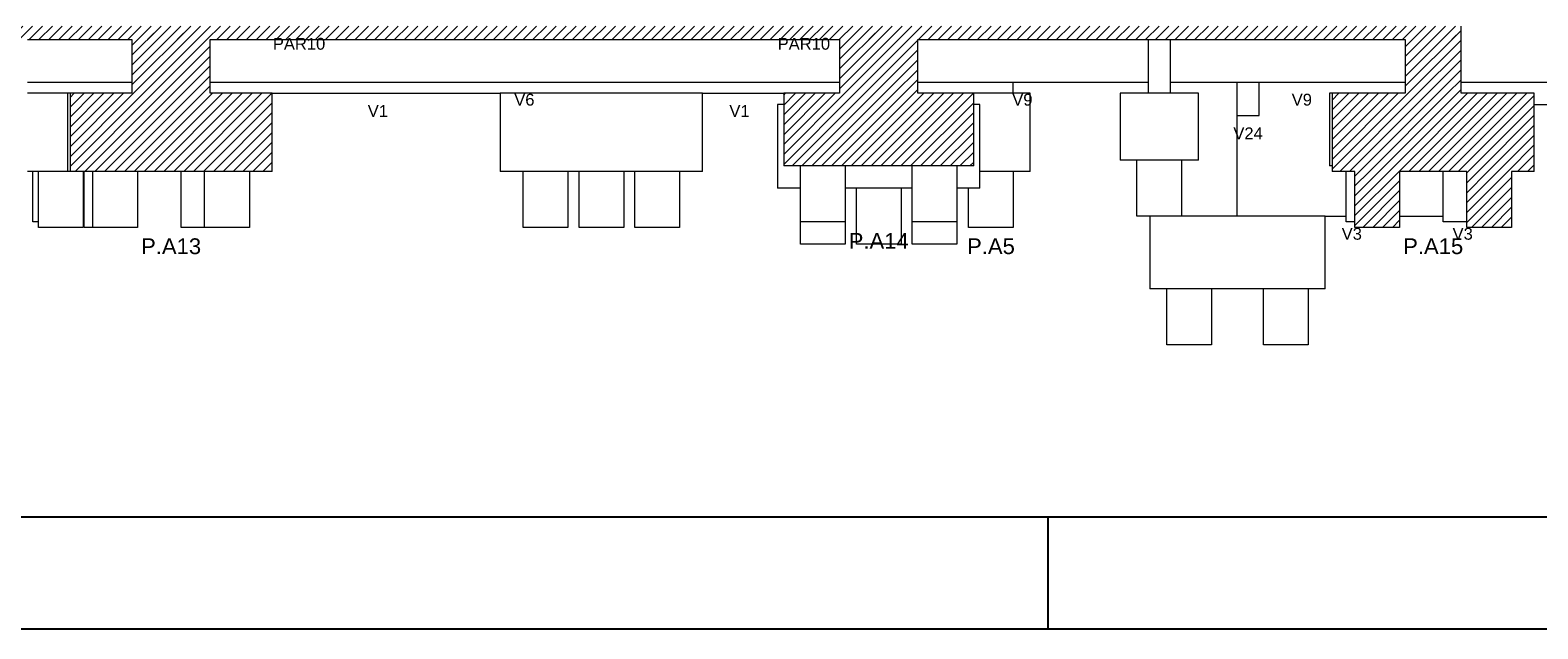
# Model space of a CAD drawing. Header units: millimetres. Extents: x 10 to 1250, y -62 to 528.
# Tile 217 of 256: x 96.71 to 110.19, y 398.05 to 403.41. Entities that reach past the tile are written whole.
import ezdxf

# ---------------------------------------------------------------- set-up
doc = ezdxf.new("R2010")
doc.units = ezdxf.units.MM
doc.header["$LTSCALE"] = 0.05
for name, color, linetype, lineweight in [('FO-Cotas', 5, 'Continuous', 5), ('FO-Níveis', 9, 'Continuous', 5), ('FO-Pilares pré-moldados', 3, 'Continuous', 20), ('FO-Seção das fundações', 9, 'Continuous', 5), ('FO-Títulos', 7, 'Continuous', 5)]:
    doc.layers.add(name, color=color, linetype=linetype, lineweight=lineweight)
doc.layers.add('FOLHA_PADRÃO', color=7, linetype='Continuous')
doc.styles.add('Arial', font='arial.ttf')
pattern_1 = [(45, (-96.81562, -34.92108), (-0.08838835, 0.08838835), [])]

# ---------------------------------------------------------------- blocks, each defined once
blk = doc.blocks.new('A1')
at = {"layer": 'FOLHA_PADRÃO', "color": 1, "linetype": 'Continuous'}
for points in [[(-84.1, 0), (0, 0), (0, 59.4), (-84.1, 59.4), (-84.1, 0)], [(-54.5, 1.008), (-54.5, 0)]]:
    blk.add_lwpolyline(points, dxfattribs=at)
at = {"layer": 'FOLHA_PADRÃO', "color": 6, "linetype": 'Continuous'}
blk.add_lwpolyline([(-83.1, 58.4), (-1, 58.4), (-1, 1), (-83.1, 1), (-83.1, 58.4)], dxfattribs=at)
blk = doc.blocks.new('AAA')
at = {"layer": 'FO-Níveis', "linetype": 'Continuous'}
h = blk.add_hatch(dxfattribs=at)
h.set_pattern_fill('ANSI31', color=256, style=0)
h.set_pattern_definition(pattern_1)
h.paths.add_polyline_path([(-60.2839, 7.3421), (-51.8839, 7.3421), (-51.8839, 7.5821), (-60.2839, 7.5821), (-60.2839, 7.3421)])
h = blk.add_hatch(dxfattribs=at)
h.set_pattern_fill('ANSI31', color=256, style=0)
h.set_pattern_definition(pattern_1)
h.paths.add_polyline_path([(-53.2839, 7.3421), (-39.2239, 7.3421), (-39.2239, 7.5821), (-53.2839, 7.5821), (-53.2839, 7.3421)])
h = blk.add_hatch(dxfattribs=at)
h.set_pattern_fill('ANSI31', color=256, style=0)
h.set_pattern_definition(pattern_1)
h.paths.add_polyline_path([(-53.2839, 6.3821), (-51.8839, 6.3821), (-51.8839, 7.5821), (-53.2839, 7.5821), (-53.2839, 6.3821)])
h = blk.add_hatch(dxfattribs=at)
h.set_pattern_fill('ANSI31', color=256, style=0)
h.set_pattern_definition(pattern_1)
h.paths.add_polyline_path([(-40.6239, 7.3421), (-29.5039, 7.3421), (-29.5039, 7.5821), (-40.6239, 7.5821), (-40.6239, 7.3421)])
h = blk.add_hatch(dxfattribs=at)
h.set_pattern_fill('ANSI31', color=256, style=0)
h.set_pattern_definition(pattern_1)
h.paths.add_polyline_path([(-40.6239, 6.3821), (-39.2239, 6.3821), (-39.2239, 7.5821), (-40.6239, 7.5821), (-40.6239, 6.3821)])
h = blk.add_hatch(dxfattribs=at)
h.set_pattern_fill('ANSI31', color=256, style=0)
h.set_pattern_definition(pattern_1)
h.paths.add_polyline_path([(-30.5039, 6.3821), (-29.5039, 6.3821), (-29.5039, 7.5821), (-30.5039, 7.5821), (-30.5039, 6.3821)])
h = blk.add_hatch(dxfattribs=at)
h.set_pattern_fill('ANSI31', color=256, style=0)
h.set_pattern_definition(pattern_1)
h.paths.add_polyline_path([(-54.3922, 4.9821), (-50.7756, 4.9821), (-50.7756, 6.3821), (-54.3922, 6.3821), (-54.3922, 4.9821)])
h = blk.add_hatch(dxfattribs=at)
h.set_pattern_fill('ANSI31', color=256, style=0)
h.set_pattern_definition(pattern_1)
h.paths.add_polyline_path([(-41.6239, 5.0821), (-38.2239, 5.0821), (-38.2239, 6.3821), (-41.6239, 6.3821), (-41.6239, 5.0821)])
h = blk.add_hatch(dxfattribs=at)
h.set_pattern_fill('ANSI31', color=256, style=0)
h.set_pattern_definition(pattern_1)
h.paths.add_polyline_path([(-31.8122, 4.9821), (-28.1956, 4.9821), (-28.1956, 6.3821), (-31.8122, 6.3821), (-31.8122, 4.9821)])
h = blk.add_hatch(dxfattribs=at)
h.set_pattern_fill('ANSI31', color=256, style=0)
h.set_pattern_definition(pattern_1)
h.paths.add_polyline_path([(-31.4039, 4.9821), (-30.6039, 4.9821), (-30.6039, 3.9821), (-31.4039, 3.9821), (-31.4039, 4.9821)])
h = blk.add_hatch(dxfattribs=at)
h.set_pattern_fill('ANSI31', color=256, style=0)
h.set_pattern_definition(pattern_1)
h.paths.add_polyline_path([(-29.4039, 4.9821), (-28.6039, 4.9821), (-28.6039, 3.9821), (-29.4039, 3.9821), (-29.4039, 4.9821)])
at = {"layer": 'FO-Cotas'}
for p, q in [((-35.1039, 7.3421), (-35.1039, 6.5821)), ((-34.7039, 6.5821), (-34.7039, 7.3421)), ((-55.1559, 6.5821), (-55.0559, 6.5821)), ((-55.0559, 6.5821), (-53.2839, 6.5821)), ((-51.8839, 6.5821), (-45.4859, 6.5821)), ((-45.4859, 6.5821), (-45.3941, 6.5821)), ((-45.3941, 6.5821), (-45.3859, 6.5821)), ((-45.3859, 6.5821), (-45.353, 6.5821)), ((-45.353, 6.5821), (-45.2716, 6.5821)), ((-45.2716, 6.5821), (-45.1859, 6.5821)), ((-45.1859, 6.5821), (-44.5859, 6.5821)), ((-44.5859, 6.5821), (-44.5698, 6.5821)), ((-44.5698, 6.5821), (-44.4884, 6.5821)), ((-44.4884, 6.5821), (-44.3859, 6.5821)), ((-44.3859, 6.5821), (-44.2859, 6.5821)), ((-44.2859, 6.5821), (-40.6239, 6.5821)), ((-39.2239, 6.5821), (-38.3159, 6.5821)), ((-38.3159, 6.5821), (-37.9566, 6.5821)), ((-37.9566, 6.5821), (-37.9159, 6.5821)), ((-37.9159, 6.5821), (-37.8752, 6.5821)), ((-37.8752, 6.5821), (-37.5159, 6.5821)), ((-37.5159, 6.3821), (-37.5159, 6.5821)), ((-37.5159, 6.5821), (-37.4759, 6.5821)), ((-37.4759, 6.5821), (-37.3171, 6.5821)), ((-37.3171, 6.5821), (-37.2759, 6.5821)), ((-37.2759, 6.5821), (-37.0759, 6.5821)), ((-37.0759, 6.5821), (-35.1039, 6.5821)), ((-35.1039, 6.5821), (-35.1039, 6.3821)), ((-34.7039, 6.5821), (-33.5571, 6.5821)), ((-34.7039, 6.3821), (-34.7039, 6.5821)), ((-33.5571, 6.5821), (-33.5159, 6.5821)), ((-33.5159, 6.5821), (-33.5159, 5.9821)), ((-33.5159, 6.5821), (-33.4747, 6.5821)), ((-33.4747, 6.5821), (-33.3159, 6.5821)), ((-33.3159, 6.5821), (-33.156, 6.5821)), ((-33.156, 6.5821), (-33.1159, 6.5821)), ((-33.1159, 5.9821), (-33.1159, 6.5821)), ((-33.1159, 6.5821), (-32.9159, 6.5821)), ((-32.9159, 6.5821), (-30.5039, 6.5821)), ((-29.5039, 6.5821), (-29.1479, 6.5821)), ((-29.1479, 6.5821), (-28.9888, 6.5821)), ((-28.9888, 6.5821), (-28.988, 6.5821)), ((-28.988, 6.5821), (-28.9479, 6.5821)), ((-28.9479, 6.5821), (-28.9078, 6.5821)), ((-28.9078, 6.5821), (-28.7479, 6.5821)), ((-28.7479, 6.5821), (-26.1439, 6.5821)), ((-55.0559, 6.3821), (-55.1559, 6.3821)), ((-54.4386, 6.3821), (-55.0559, 6.3821)), ((-54.4386, 6.3821), (-54.4386, 5.0821)), ((-54.3922, 6.3821), (-54.4386, 6.3821)), ((-50.7756, 6.3821), (-46.6942, 6.3821)), ((-46.6942, 6.3821), (-46.6942, 4.9821)), ((-46.5859, 6.3821), (-46.6942, 6.3821)), ((-45.4859, 6.3821), (-46.5859, 6.3821)), ((-45.3941, 6.3821), (-45.4859, 6.3821)), ((-45.3859, 6.3821), (-45.3941, 6.3821)), ((-45.1859, 6.3821), (-45.3859, 6.3821)), ((-44.5859, 6.3821), (-45.1859, 6.3821)), ((-44.4884, 6.3821), (-44.5859, 6.3821)), ((-44.3859, 6.3821), (-44.4884, 6.3821)), ((-44.2859, 6.3821), (-44.3859, 6.3821)), ((-43.1859, 6.3821), (-44.2859, 6.3821)), ((-43.0776, 6.3821), (-43.1859, 6.3821)), ((-43.0776, 6.3821), (-41.6239, 6.3821)), ((-43.0776, 4.9821), (-43.0776, 6.3821)), ((-37.9159, 6.3821), (-38.2239, 6.3821)), ((-37.5159, 6.3821), (-37.9159, 6.3821)), ((-37.2159, 6.3821), (-37.5159, 6.3821)), ((-37.2159, 4.9821), (-37.2159, 6.3821)), ((-35.6039, 6.3821), (-35.6039, 5.1821)), ((-35.1039, 6.3821), (-35.6039, 6.3821)), ((-34.7039, 6.3821), (-35.1039, 6.3821)), ((-34.2039, 6.3821), (-34.7039, 6.3821)), ((-34.2039, 5.1821), (-34.2039, 6.3821)), ((-31.8586, 6.3821), (-31.8586, 5.0821)), ((-31.8122, 6.3821), (-31.8586, 6.3821)), ((-41.7322, 6.1821), (-41.7322, 4.6821)), ((-41.6239, 6.1821), (-41.7322, 6.1821)), ((-38.1156, 6.1821), (-38.2239, 6.1821)), ((-38.1156, 4.9821), (-38.1156, 6.1821)), ((-33.5159, 5.9821), (-33.5159, 4.1821)), ((-33.5159, 5.9821), (-33.156, 5.9821)), ((-33.156, 5.9821), (-33.1159, 5.9821)), ((-28.1956, 6.1821), (-27.4439, 6.1821)), ((-35.3039, 5.1821), (-35.6039, 5.1821)), ((-35.3039, 4.1821), (-35.3039, 5.1821)), ((-34.5039, 5.1821), (-35.3039, 5.1821)), ((-34.5039, 5.1821), (-34.5039, 4.1821)), ((-34.2039, 5.1821), (-34.5039, 5.1821)), ((-55.0559, 4.9821), (-55.1559, 4.9821)), ((-55.0559, 4.0821), (-55.0559, 4.9821)), ((-54.9559, 4.9821), (-55.0559, 4.9821)), ((-54.9559, 4.0821), (-54.9559, 4.9821)), ((-54.4386, 4.9821), (-54.9559, 4.9821)), ((-54.4386, 5.0821), (-54.4386, 4.9821)), ((-54.3922, 4.9821), (-54.4386, 4.9821)), ((-54.1559, 4.9821), (-54.1559, 3.9821)), ((-54.1386, 3.9821), (-54.1386, 4.9821)), ((-53.9839, 3.9821), (-53.9839, 4.9821)), ((-53.1839, 4.9821), (-53.1839, 3.9821)), ((-52.4066, 3.9821), (-52.4066, 4.9821)), ((-51.9839, 3.9821), (-51.9839, 4.9821)), ((-51.1839, 4.9821), (-51.1839, 3.9821)), ((-46.2859, 4.9821), (-46.6942, 4.9821)), ((-46.2859, 4.0821), (-46.2859, 4.9821)), ((-45.4859, 4.9821), (-46.2859, 4.9821)), ((-45.4859, 4.9821), (-45.4859, 4.0821)), ((-45.2859, 4.9821), (-45.4859, 4.9821)), ((-45.2859, 3.9821), (-45.2859, 4.9821)), ((-44.4859, 4.9821), (-45.2859, 4.9821)), ((-44.4859, 4.9821), (-44.4859, 3.9821)), ((-44.2859, 4.9821), (-44.4859, 4.9821)), ((-44.2859, 4.0821), (-44.2859, 4.9821)), ((-43.4859, 4.9821), (-44.2859, 4.9821)), ((-43.4859, 4.9821), (-43.4859, 4.0821)), ((-43.0776, 4.9821), (-43.4859, 4.9821)), ((-41.3239, 4.6821), (-41.3239, 5.0821)), ((-40.5239, 5.0821), (-40.5239, 4.6821)), ((-39.3239, 4.6821), (-39.3239, 5.0821)), ((-38.5239, 5.0821), (-38.5239, 4.9821)), ((-38.5239, 4.9821), (-38.5239, 4.6821)), ((-37.5159, 4.9821), (-38.1156, 4.9821)), ((-38.1156, 4.6821), (-38.1156, 4.9821)), ((-37.5159, 4.9821), (-37.5159, 3.9821)), ((-37.2159, 4.9821), (-37.5159, 4.9821)), ((-31.8122, 5.0821), (-31.8586, 5.0821)), ((-31.5586, 4.1821), (-31.5586, 4.9821)), ((-29.8266, 4.1821), (-29.8266, 4.9821)), ((-41.3239, 4.6821), (-41.7322, 4.6821)), ((-41.3239, 4.0821), (-41.3239, 4.6821)), ((-40.3239, 4.6821), (-40.5239, 4.6821)), ((-40.5239, 4.6821), (-40.5239, 4.0821)), ((-40.3239, 3.6821), (-40.3239, 4.6821)), ((-39.5239, 4.6821), (-40.3239, 4.6821)), ((-39.5239, 4.6821), (-39.5239, 3.6821)), ((-39.3239, 4.6821), (-39.5239, 4.6821)), ((-39.3239, 4.0821), (-39.3239, 4.6821)), ((-38.3159, 4.6821), (-38.5239, 4.6821)), ((-38.5239, 4.6821), (-38.5239, 4.0821)), ((-38.3159, 3.9821), (-38.3159, 4.6821)), ((-38.1156, 4.6821), (-38.3159, 4.6821)), ((-54.9559, 4.0821), (-55.0559, 4.0821)), ((-54.9559, 3.9821), (-54.9559, 4.0821)), ((-46.2859, 3.9821), (-46.2859, 4.0821)), ((-45.4859, 4.0821), (-45.4859, 3.9821)), ((-44.2859, 3.9821), (-44.2859, 4.0821)), ((-43.4859, 4.0821), (-43.4859, 3.9821)), ((-41.3239, 3.6821), (-41.3239, 4.0821)), ((-40.5239, 4.0821), (-41.3239, 4.0821)), ((-40.5239, 4.0821), (-40.5239, 3.6821)), ((-39.3239, 3.6821), (-39.3239, 4.0821)), ((-38.5239, 4.0821), (-39.3239, 4.0821)), ((-38.5239, 4.0821), (-38.5239, 3.6821)), ((-35.0706, 4.1821), (-35.3039, 4.1821)), ((-35.0706, 4.1821), (-35.0706, 2.8821)), ((-34.5039, 4.1821), (-35.0706, 4.1821)), ((-33.5159, 4.1821), (-34.5039, 4.1821)), ((-33.156, 4.1821), (-33.5159, 4.1821)), ((-33.1159, 4.1821), (-33.156, 4.1821)), ((-32.9159, 4.1821), (-33.1159, 4.1821)), ((-31.9386, 4.1821), (-32.9159, 4.1821)), ((-31.9386, 4.1821), (-31.5586, 4.1821)), ((-31.9386, 2.8821), (-31.9386, 4.1821)), ((-31.5586, 4.0821), (-31.5586, 4.1821)), ((-31.4039, 4.0821), (-31.5586, 4.0821)), ((-30.6039, 4.1821), (-30.0039, 4.1821)), ((-30.0039, 4.1821), (-29.8266, 4.1821)), ((-29.8266, 4.0821), (-29.8266, 4.1821)), ((-29.4039, 4.0821), (-29.8266, 4.0821)), ((-54.1559, 3.9821), (-54.9559, 3.9821)), ((-53.9839, 3.9821), (-54.1386, 3.9821)), ((-53.3386, 3.9821), (-53.9839, 3.9821)), ((-53.1839, 3.9821), (-53.3386, 3.9821)), ((-51.9839, 3.9821), (-52.4066, 3.9821)), ((-51.6066, 3.9821), (-51.9839, 3.9821)), ((-51.1839, 3.9821), (-51.6066, 3.9821)), ((-45.4859, 3.9821), (-46.2859, 3.9821)), ((-44.4859, 3.9821), (-45.2859, 3.9821)), ((-43.4859, 3.9821), (-44.2859, 3.9821)), ((-37.5159, 3.9821), (-38.3159, 3.9821)), ((-40.5239, 3.6821), (-41.3239, 3.6821)), ((-39.5239, 3.6821), (-40.3239, 3.6821)), ((-38.5239, 3.6821), (-39.3239, 3.6821)), ((-34.7706, 2.8821), (-35.0706, 2.8821)), ((-34.7706, 1.8821), (-34.7706, 2.8821)), ((-33.9706, 2.8821), (-34.7706, 2.8821)), ((-33.9706, 2.8821), (-33.9706, 1.8821)), ((-33.0386, 2.8821), (-33.9706, 2.8821)), ((-33.0386, 1.8821), (-33.0386, 2.8821)), ((-32.2386, 2.8821), (-33.0386, 2.8821)), ((-32.2386, 2.8821), (-32.2386, 1.8821)), ((-31.9386, 2.8821), (-32.2386, 2.8821)), ((-33.9706, 1.8821), (-34.7706, 1.8821)), ((-32.2386, 1.8821), (-33.0386, 1.8821))]:
    blk.add_line(p, q, dxfattribs=at)
at = {"layer": 'FO-Títulos'}
for p, q in [((-29.5039, 7.3421), (-29.5039, 7.5821)), ((-55.1559, 7.3421), (-55.0559, 7.3421)), ((-55.0559, 7.3421), (-53.2839, 7.3421)), ((-53.2839, 7.3421), (-53.2839, 6.5821)), ((-51.8839, 6.5821), (-51.8839, 7.3421)), ((-51.8839, 7.3421), (-45.4859, 7.3421)), ((-45.4859, 7.3421), (-45.3941, 7.3421)), ((-45.3941, 7.3421), (-45.3859, 7.3421)), ((-45.3859, 7.3421), (-45.353, 7.3421)), ((-45.353, 7.3421), (-45.2716, 7.3421)), ((-45.2716, 7.3421), (-45.1859, 7.3421)), ((-45.1859, 7.3421), (-44.5859, 7.3421)), ((-44.5859, 7.3421), (-44.5698, 7.3421)), ((-44.5698, 7.3421), (-44.4884, 7.3421)), ((-44.4884, 7.3421), (-44.3859, 7.3421)), ((-44.3859, 7.3421), (-44.2859, 7.3421)), ((-44.2859, 7.3421), (-40.6239, 7.3421)), ((-40.6239, 7.3421), (-40.6239, 6.5821)), ((-39.2239, 6.5821), (-39.2239, 7.3421)), ((-39.2239, 7.3421), (-38.3159, 7.3421)), ((-38.3159, 7.3421), (-37.9566, 7.3421)), ((-37.9566, 7.3421), (-37.9159, 7.3421)), ((-37.9159, 7.3421), (-37.8752, 7.3421)), ((-37.8752, 7.3421), (-37.5159, 7.3421)), ((-37.5159, 7.3421), (-37.4759, 7.3421)), ((-37.4759, 7.3421), (-37.3171, 7.3421)), ((-37.3171, 7.3421), (-37.2759, 7.3421)), ((-37.2759, 7.3421), (-37.0759, 7.3421)), ((-37.0759, 7.3421), (-35.1039, 7.3421)), ((-35.1039, 7.3421), (-35.0439, 7.3421)), ((-35.0439, 7.3421), (-34.9039, 7.3421)), ((-34.9039, 7.3421), (-34.7639, 7.3421)), ((-34.7639, 7.3421), (-34.7039, 7.3421)), ((-34.7039, 7.3421), (-33.5571, 7.3421)), ((-33.5571, 7.3421), (-33.5159, 7.3421)), ((-33.5159, 7.3421), (-33.4747, 7.3421)), ((-33.4747, 7.3421), (-33.3159, 7.3421)), ((-33.3159, 7.3421), (-33.156, 7.3421)), ((-33.156, 7.3421), (-33.1159, 7.3421)), ((-33.1159, 7.3421), (-32.9159, 7.3421)), ((-32.9159, 7.3421), (-30.5039, 7.3421)), ((-30.5039, 7.3421), (-30.5039, 6.5821)), ((-29.5039, 6.5821), (-29.5039, 7.3421)), ((-53.2839, 6.5821), (-53.2839, 6.3821)), ((-51.8839, 6.3821), (-51.8839, 6.5821)), ((-40.6239, 6.5821), (-40.6239, 6.3821)), ((-39.2239, 6.3821), (-39.2239, 6.5821)), ((-30.5039, 6.5821), (-30.5039, 6.3821)), ((-29.5039, 6.3821), (-29.5039, 6.5821)), ((-54.3922, 6.3821), (-54.3922, 5.0821)), ((-53.9559, 6.3821), (-54.3922, 6.3821)), ((-53.7476, 6.3821), (-53.9559, 6.3821)), ((-53.2839, 6.3821), (-53.7476, 6.3821)), ((-51.3066, 6.3821), (-51.8839, 6.3821)), ((-50.7756, 6.3821), (-51.3066, 6.3821)), ((-50.7756, 4.9821), (-50.7756, 6.3821)), ((-41.6239, 6.3821), (-41.6239, 6.1821)), ((-40.6239, 6.3821), (-41.6239, 6.3821)), ((-38.6159, 6.3821), (-39.2239, 6.3821)), ((-38.3159, 6.3821), (-38.6159, 6.3821)), ((-38.2239, 6.3821), (-38.3159, 6.3821)), ((-38.2239, 6.1821), (-38.2239, 6.3821)), ((-31.8122, 6.3821), (-31.8122, 5.0821)), ((-30.5039, 6.3821), (-31.8122, 6.3821)), ((-29.1479, 6.3821), (-29.5039, 6.3821)), ((-28.988, 6.3821), (-29.1479, 6.3821)), ((-28.9479, 6.3821), (-28.988, 6.3821)), ((-28.9078, 6.3821), (-28.9479, 6.3821)), ((-28.7479, 6.3821), (-28.9078, 6.3821)), ((-28.7266, 6.3821), (-28.7479, 6.3821)), ((-28.1956, 6.3821), (-28.7266, 6.3821)), ((-28.1956, 6.1821), (-28.1956, 6.3821)), ((-41.6239, 6.1821), (-41.6239, 5.0821)), ((-38.2239, 5.0821), (-38.2239, 6.1821)), ((-28.1956, 4.9821), (-28.1956, 6.1821)), ((-54.3922, 5.0821), (-54.3922, 4.9821)), ((-54.2559, 4.9821), (-54.3922, 4.9821)), ((-54.1559, 4.9821), (-54.2559, 4.9821)), ((-54.1386, 4.9821), (-54.1559, 4.9821)), ((-53.9839, 4.9821), (-54.1386, 4.9821)), ((-53.7476, 4.9821), (-53.9839, 4.9821)), ((-53.3386, 4.9821), (-53.7476, 4.9821)), ((-53.1839, 4.9821), (-53.3386, 4.9821)), ((-52.4066, 4.9821), (-53.1839, 4.9821)), ((-51.9839, 4.9821), (-52.4066, 4.9821)), ((-51.6066, 4.9821), (-51.9839, 4.9821)), ((-51.3066, 4.9821), (-51.6066, 4.9821)), ((-51.1839, 4.9821), (-51.3066, 4.9821)), ((-50.7756, 4.9821), (-51.1839, 4.9821)), ((-41.3239, 5.0821), (-41.6239, 5.0821)), ((-40.5239, 5.0821), (-41.3239, 5.0821)), ((-39.3239, 5.0821), (-40.5239, 5.0821)), ((-38.6159, 5.0821), (-39.3239, 5.0821)), ((-38.5239, 5.0821), (-38.6159, 5.0821)), ((-38.2239, 5.0821), (-38.5239, 5.0821)), ((-31.8122, 5.0821), (-31.8122, 4.9821)), ((-31.5586, 4.9821), (-31.8122, 4.9821)), ((-31.4039, 4.9821), (-31.5586, 4.9821)), ((-31.4039, 4.1821), (-31.4039, 4.9821)), ((-30.6039, 4.9821), (-30.6039, 4.1821)), ((-30.0039, 4.9821), (-30.6039, 4.9821)), ((-29.8266, 4.9821), (-30.0039, 4.9821)), ((-29.4039, 4.9821), (-29.8266, 4.9821)), ((-29.4039, 4.1821), (-29.4039, 4.9821)), ((-28.6039, 4.9821), (-28.6039, 3.9821)), ((-28.1956, 4.9821), (-28.6039, 4.9821)), ((-31.4039, 4.0821), (-31.4039, 4.1821)), ((-31.4039, 3.9821), (-31.4039, 4.0821)), ((-30.6039, 4.1821), (-30.6039, 3.9821)), ((-29.4039, 4.0821), (-29.4039, 4.1821)), ((-29.4039, 3.9821), (-29.4039, 4.0821)), ((-30.6039, 3.9821), (-31.4039, 3.9821)), ((-28.6039, 3.9821), (-29.4039, 3.9821))]:
    blk.add_line(p, q, dxfattribs=at)
at = {"layer": 'FO-Pilares pré-moldados', "char_height": 0.2824, "attachment_point": 8, "line_spacing_factor": 0.798, "style": 'Arial'}
for s, insert in [('P.A13', (-52.5839, 3.4995)), ('P.A14', (-39.9239, 3.5995)), ('P.A5', (-37.9159, 3.4995)), ('P.A15', (-30.0039, 3.4995))]:
    blk.add_mtext(s, dxfattribs=dict(at, insert=insert))
at = {"layer": 'FO-Seção das fundações', "char_height": 0.2118, "attachment_point": 8, "line_spacing_factor": 0.798, "style": 'Arial'}
for s, insert in [('PAR10', (-50.295, 7.1585)), ('PAR10', (-41.2632, 7.1585)), ('V1', (-48.8849, 5.9585)), ('V6', (-46.2639, 6.1585)), ('V1', (-42.4149, 5.9585)), ('V9', (-37.3539, 6.1585)), ('V9', (-32.3539, 6.1585)), ('V24', (-33.3159, 5.5585)), ('V3', (-31.4599, 3.7585)), ('V3', (-29.4759, 3.7585))]:
    blk.add_mtext(s, dxfattribs=dict(at, insert=insert))

msp = doc.modelspace()

# ---------------------------------------------------------------- block references
msp.add_blockref('A1', (160.3094, 398.0545))
msp.add_blockref('A1', (160.3094, 398.0545))
at = {"xscale": 0.5, "yscale": 0.5, "zscale": 0.5}
msp.add_blockref('AAA', (124.2583, 399.6552), dxfattribs=at)

doc.saveas('drawing.dxf')
